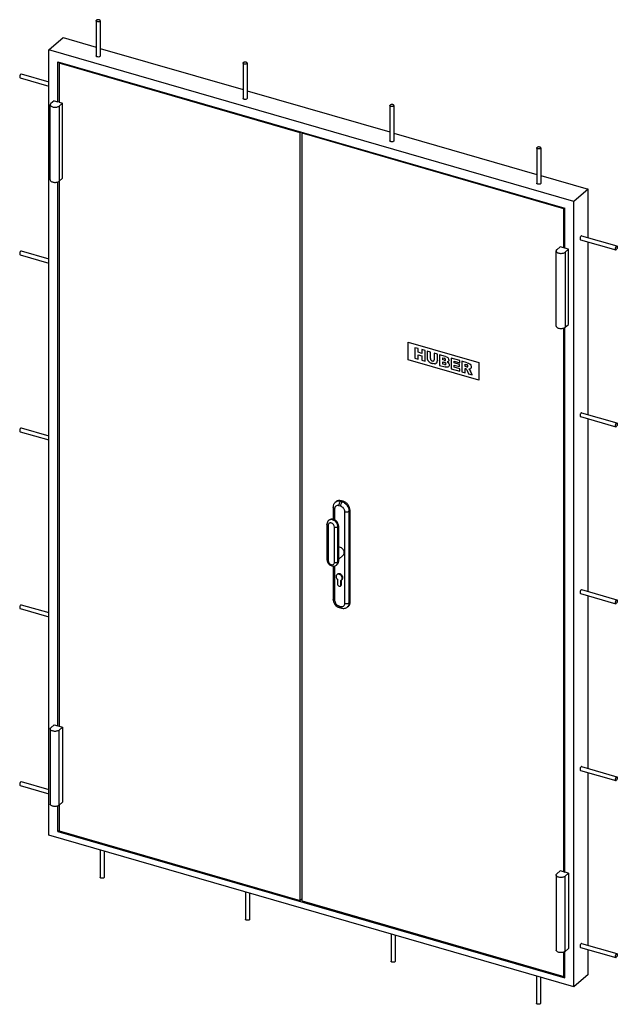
# Model space of a CAD drawing. Header units: millimetres. Extents: x 0 to 8400, y 0 to 5940.
# Tile 4 of 6: x 6398 to 6986, y 1484 to 2451. Entities that reach past the tile are written whole.
import ezdxf

# ---------------------------------------------------------------- set-up
doc = ezdxf.new("R2010")
doc.units = ezdxf.units.MM
doc.header["$LTSCALE"] = 462
doc.layers.get('0').update_dxf_attribs({"linetype": 'CONTINUOUS'})
doc.layers.add('005_AXIS', color=7, linetype='CONTINUOUS')
doc.layers.add('007_CURVES', color=7, linetype='CONTINUOUS')

msp = doc.modelspace()

# ---------------------------------------------------------------- linework, layer by layer
at = {"color": 7, "linetype": 'Continuous'}
for p, q in [((6427.135, 2421.132), (6441.135, 2433.256)), ((6441.135, 2433.256), (6473.705, 2423.854)), ((6427.135, 1649.676), (6427.135, 2421.132)), ((6943.287, 2272.132), (6427.135, 2421.132)), ((6477.705, 2422.7), (6618.042, 2382.188)), ((6436.142, 2409.525), (6934.28, 2265.725)), ((6437.181, 2408.186), (6438.081, 2408.965)), ((6674.299, 2339.736), (6437.181, 2408.186)), ((6622.042, 2381.033), (6762.38, 2340.521)), ((6675.199, 2340.515), (6674.299, 2339.736)), ((6674.299, 1585.601), (6674.299, 2339.736)), ((6676.931, 2340.015), (6676.031, 2339.236)), ((6676.031, 1585.101), (6676.031, 2339.236)), ((6933.241, 2264.986), (6676.031, 2339.236)), ((6766.38, 2339.366), (6906.717, 2298.854)), ((6910.717, 2297.7), (6957.287, 2284.256)), ((6957.287, 2284.256), (6943.287, 2272.132)), ((6957.287, 2236.686), (6957.287, 2284.256)), ((6933.241, 2264.986), (6934.141, 2265.765)), ((6943.287, 1500.676), (6943.287, 2272.132)), ((6957.287, 2062.875), (6957.287, 2232.522)), ((6957.287, 1889.063), (6957.287, 2058.711)), ((6706.499, 1971.756), (6706.499, 1960.07)), ((6700.504, 1955.185), (6700.504, 1920.544)), ((6702.494, 1959.167), (6702.094, 1958.82)), ((6711.832, 1953.531), (6711.832, 1918.89)), ((6710.35, 1915.454), (6709.95, 1915.108)), ((6706.499, 1914.014), (6706.499, 1881.689)), ((6957.287, 1715.252), (6957.287, 1884.9)), ((6712.968, 1873.258), (6714.7, 1872.758)), ((6957.287, 1541.441), (6957.287, 1711.089)), ((6436.142, 1653.312), (6437.181, 1654.212)), ((6943.287, 1500.676), (6427.135, 1649.676)), ((6436.142, 1653.312), (6934.28, 1509.512)), ((6437.181, 1654.051), (6674.299, 1585.601)), ((6676.031, 1587.101), (6674.299, 1585.601)), ((6676.031, 1585.101), (6933.241, 1510.851)), ((6957.287, 1512.801), (6957.287, 1537.277)), ((6933.241, 1510.851), (6934.28, 1511.751)), ((6957.287, 1512.801), (6943.287, 1500.676))]:
    msp.add_line(p, q, dxfattribs=at)
at = {"color": 9, "linetype": 'Continuous'}
for p, q in [((6714.656, 1978.177), (6713.856, 1977.484)), ((6715.588, 1976.984), (6713.856, 1977.484)), ((6716.388, 1977.677), (6715.588, 1976.984)), ((6708.099, 1970.37), (6708.099, 1959.472)), ((6713.988, 1972.827), (6712.256, 1973.327)), ((6718.145, 1877.404), (6718.145, 1967.47)), ((6723.316, 1968.749), (6722.516, 1968.056)), ((6722.516, 1877.989), (6722.516, 1968.056)), ((6701.704, 1954.145), (6701.704, 1919.504)), ((6707.94, 1917.704), (6707.94, 1952.345)), ((6711.618, 1953.131), (6711.218, 1952.785)), ((6711.218, 1918.144), (6711.218, 1952.785)), ((6711.618, 1918.49), (6711.618, 1953.131)), ((6711.618, 1918.49), (6711.218, 1918.144)), ((6708.099, 1914.149), (6708.099, 1880.304)), ((6723.316, 1878.682), (6722.516, 1877.989)), ((6712.256, 1874.947), (6713.988, 1874.447))]:
    msp.add_line(p, q, dxfattribs=at)
for centre, radius, start, end in [((6704.318, 1956.251), 3.398, 122.007579, 130.875075), ((6704.704, 1956.614), 3.376, 128.57895, 130.893163), ((6707.725, 1917.676), 3.398, 310.911675, 319.765375), ((6711.432, 1918.89), 0.4, 357.2061, 359.99991), ((6713.135, 1873.835), 0.6, 251.649619, 253.897909)]:
    msp.add_arc(centre, radius, start, end, dxfattribs=at)
at = {"color": 7, "linetype": 'Continuous'}
for points, knots in [([(6708.619, 1976.604), (6707.941, 1976.017), (6706.84, 1974.495), (6706.499, 1972.665), (6706.499, 1971.756)], [0, 0, 0, 0, 0.4966214, 1, 1, 1, 1]), ([(6702.094, 1958.82), (6701.586, 1958.38), (6700.76, 1957.239), (6700.504, 1955.866), (6700.504, 1955.185)], [0, 0, 0, 0, 0.4966215, 1, 1, 1, 1]), ([(6711.832, 1953.531), (6711.832, 1954.644), (6711.124, 1956.924), (6709.086, 1959.034), (6707.026, 1960.011), (6705.397, 1960.283), (6703.807, 1960.035), (6702.883, 1959.503), (6702.494, 1959.167)], [0, 0, 0, 0, 0.252457, 0.5141765, 0.6418701, 0.764645, 0.8833543, 1, 1, 1, 1]), ([(6700.504, 1920.544), (6700.504, 1919.432), (6701.032, 1917.719), (6702.425, 1915.925), (6703.774, 1914.844), (6705.324, 1914.148), (6706.978, 1913.912), (6708.599, 1914.202), (6709.547, 1914.759), (6709.95, 1915.108)], [0, 0, 0, 0, 0.2505182, 0.380175, 0.5091762, 0.6355303, 0.758771, 0.8798413, 1, 1, 1, 1]), ([(6710.35, 1915.454), (6710.826, 1915.867), (6711.6, 1916.948), (6711.832, 1918.243), (6711.832, 1918.89)], [0, 0, 0, 0, 0.4932464, 1, 1, 1, 1]), ([(6706.499, 1881.689), (6706.499, 1879.839), (6707.924, 1876.087), (6711.173, 1873.776), (6712.968, 1873.258)], [0, 0, 0, 0, 0.4975602, 1, 1, 1, 1]), ([(6714.7, 1872.758), (6715.742, 1872.457), (6717.97, 1872.284), (6720.022, 1873.247), (6720.825, 1873.942)], [0, 0, 0, 0, 0.5051513, 1, 1, 1, 1])]:
    msp.add_open_spline(points, degree=3, knots=knots, dxfattribs=at)
at = {"color": 9, "linetype": 'Continuous'}
for points, knots in [([(6712.256, 1973.327), (6711.744, 1973.475), (6710.706, 1973.596), (6709.248, 1973.074), (6708.282, 1971.885), (6708.099, 1970.881), (6708.099, 1970.37)], [0, 0, 0, 0, 0.2668564, 0.5078608, 0.7439564, 1, 1, 1, 1]), ([(6713.856, 1977.484), (6712.932, 1977.751), (6711.468, 1977.893), (6709.692, 1977.363), (6708.943, 1976.885), (6708.619, 1976.604)], [0, 0, 0, 0, 0.5240914, 0.7659654, 1, 1, 1, 1]), ([(6712.256, 1973.327), (6712.256, 1974.131), (6712.519, 1975.333), (6713.173, 1976.7), (6713.614, 1977.274), (6713.856, 1977.484)], [0, 0, 0, 0, 0.5306383, 0.7884399, 1, 1, 1, 1]), ([(6713.988, 1972.827), (6713.988, 1973.631), (6714.251, 1974.833), (6714.905, 1976.2), (6715.346, 1976.774), (6715.588, 1976.984)], [0, 0, 0, 0, 0.5306383, 0.7884399, 1, 1, 1, 1]), ([(6722.516, 1968.056), (6722.516, 1970.005), (6721.259, 1973.02), (6718.378, 1975.778), (6716.533, 1976.712), (6715.588, 1976.984)], [0, 0, 0, 0, 0.4910805, 0.7523078, 1, 1, 1, 1]), ([(6708.099, 1970.37), (6707.872, 1970.436), (6707.457, 1970.589), (6706.938, 1970.912), (6706.589, 1971.301), (6706.499, 1971.613), (6706.499, 1971.756)], [0, 0, 0, 0, 0.3160272, 0.5862563, 0.8093517, 1, 1, 1, 1]), ([(6718.145, 1967.47), (6718.145, 1968.64), (6717.177, 1971.001), (6715.139, 1972.495), (6713.988, 1972.827)], [0, 0, 0, 0, 0.4940867, 1, 1, 1, 1]), ([(6718.145, 1967.47), (6718.924, 1967.245), (6720.164, 1967.181), (6721.64, 1967.519), (6722.277, 1967.849), (6722.516, 1968.056)], [0, 0, 0, 0, 0.5366607, 0.7910129, 1, 1, 1, 1]), ([(6701.704, 1954.145), (6701.534, 1954.195), (6701.223, 1954.31), (6700.834, 1954.552), (6700.572, 1954.843), (6700.504, 1955.078), (6700.504, 1955.185)], [0, 0, 0, 0, 0.3160272, 0.5862564, 0.8093516, 1, 1, 1, 1]), ([(6707.94, 1952.345), (6707.94, 1953.223), (6707.374, 1954.579), (6706.076, 1955.821), (6704.887, 1956.423), (6703.661, 1956.564), (6702.566, 1956.173), (6701.842, 1955.281), (6701.704, 1954.528), (6701.704, 1954.145)], [0, 0, 0, 0, 0.267233, 0.409386, 0.5441735, 0.6658137, 0.7756699, 0.8832885, 1, 1, 1, 1]), ([(6711.218, 1952.785), (6711.218, 1953.85), (6710.546, 1956.06), (6708.666, 1958.187), (6706.736, 1959.298), (6705.232, 1959.721), (6703.774, 1959.701), (6702.892, 1959.367), (6702.517, 1959.132)], [0, 0, 0, 0, 0.254072, 0.5259411, 0.6576725, 0.7808922, 0.8943377, 1, 1, 1, 1]), ([(6702.599, 1959.254), (6702.953, 1959.537), (6703.815, 1959.972), (6705.3, 1960.108), (6706.862, 1959.759), (6708.894, 1958.692), (6710.895, 1956.529), (6711.618, 1954.237), (6711.618, 1953.131)], [0, 0, 0, 0, 0.1050077, 0.2169952, 0.3390307, 0.4704126, 0.7437963, 1, 1, 1, 1]), ([(6707.94, 1952.345), (6708.524, 1952.177), (6709.454, 1952.128), (6710.561, 1952.382), (6711.039, 1952.63), (6711.218, 1952.785)], [0, 0, 0, 0, 0.5366607, 0.7910129, 1, 1, 1, 1]), ([(6711.832, 1953.531), (6711.832, 1953.496), (6711.812, 1953.341), (6711.708, 1953.209), (6711.618, 1953.131)], [0, 0, 0, 0, 0.2276692, 1, 1, 1, 1]), ([(6701.704, 1919.504), (6701.534, 1919.554), (6701.223, 1919.669), (6700.834, 1919.911), (6700.572, 1920.202), (6700.504, 1920.437), (6700.504, 1920.544)], [0, 0, 0, 0, 0.3160272, 0.5862564, 0.8093516, 1, 1, 1, 1]), ([(6701.704, 1919.504), (6701.704, 1918.627), (6702.269, 1917.271), (6703.568, 1916.029), (6704.757, 1915.427), (6705.983, 1915.286), (6707.078, 1915.677), (6707.802, 1916.569), (6707.94, 1917.321), (6707.94, 1917.704)], [0, 0, 0, 0, 0.267233, 0.409386, 0.5441735, 0.6658137, 0.7756699, 0.8832885, 1, 1, 1, 1]), ([(6707.94, 1917.704), (6708.524, 1917.536), (6709.454, 1917.487), (6710.561, 1917.741), (6711.039, 1917.989), (6711.218, 1918.144)], [0, 0, 0, 0, 0.5366607, 0.7910129, 1, 1, 1, 1]), ([(6710.318, 1915.481), (6710.614, 1915.831), (6711.083, 1916.69), (6711.218, 1917.65), (6711.218, 1918.144)], [0, 0, 0, 0, 0.481425, 1, 1, 1, 1]), ([(6711.618, 1918.49), (6711.618, 1917.906), (6711.429, 1916.766), (6710.757, 1915.807), (6710.35, 1915.454)], [0, 0, 0, 0, 0.5200009, 1, 1, 1, 1]), ([(6711.832, 1918.87), (6711.83, 1918.837), (6711.804, 1918.69), (6711.704, 1918.565), (6711.618, 1918.49)], [0, 0, 0, 0, 0.2272895, 1, 1, 1, 1]), ([(6708.099, 1880.304), (6707.872, 1880.369), (6707.457, 1880.523), (6706.938, 1880.845), (6706.589, 1881.235), (6706.499, 1881.547), (6706.499, 1881.689)], [0, 0, 0, 0, 0.3160272, 0.5862563, 0.8093517, 1, 1, 1, 1]), ([(6708.099, 1880.304), (6708.099, 1879.134), (6709.066, 1876.774), (6711.105, 1875.279), (6712.256, 1874.947)], [0, 0, 0, 0, 0.4940867, 1, 1, 1, 1]), ([(6713.988, 1874.447), (6714.499, 1874.299), (6715.538, 1874.179), (6716.996, 1874.7), (6717.962, 1875.889), (6718.145, 1876.893), (6718.145, 1877.404)], [0, 0, 0, 0, 0.2668564, 0.5078608, 0.7439564, 1, 1, 1, 1]), ([(6718.145, 1877.404), (6718.924, 1877.179), (6720.164, 1877.114), (6721.64, 1877.452), (6722.277, 1877.783), (6722.516, 1877.989)], [0, 0, 0, 0, 0.5366607, 0.7910129, 1, 1, 1, 1]), ([(6720.825, 1873.942), (6721.368, 1874.412), (6722.263, 1875.69), (6722.516, 1877.211), (6722.516, 1877.989)], [0, 0, 0, 0, 0.4799991, 1, 1, 1, 1]), ([(6712.256, 1874.947), (6712.256, 1874.739), (6712.283, 1874.353), (6712.423, 1873.745), (6712.708, 1873.344), (6712.946, 1873.265)], [0, 0, 0, 0, 0.328719, 0.604707, 1, 1, 1, 1]), ([(6713.988, 1874.447), (6713.988, 1874.235), (6714.016, 1873.639), (6714.301, 1872.873), (6714.7, 1872.758)], [0, 0, 0, 0, 0.3369832, 1, 1, 1, 1])]:
    msp.add_open_spline(points, degree=3, knots=knots, dxfattribs=at)
at = {"layer": '005_AXIS', "color": 7, "linetype": 'Continuous'}
for p, q in [((6473.705, 2449.835), (6473.705, 2415.194)), ((6477.705, 2449.835), (6477.705, 2415.194)), ((6436.142, 2370.208), (6436.142, 2409.525)), ((6437.181, 2408.186), (6437.181, 2369.908)), ((6618.042, 2408.168), (6618.042, 2373.527)), ((6622.042, 2408.168), (6622.042, 2373.527)), ((6398.94, 2393.703), (6427.135, 2385.564)), ((6400.049, 2397.546), (6427.135, 2389.727)), ((6432.418, 2371.283), (6429.118, 2368.425)), ((6432.418, 2371.283), (6436.142, 2370.208)), ((6437.181, 2369.908), (6436.142, 2370.208)), ((6428.475, 2293.439), (6428.475, 2367.225)), ((6437.181, 2369.908), (6440.732, 2368.883)), ((6437.432, 2366.025), (6440.732, 2368.883)), ((6440.732, 2295.097), (6440.732, 2368.883)), ((6762.38, 2366.502), (6762.38, 2331.861)), ((6766.38, 2366.502), (6766.38, 2331.861)), ((6906.717, 2324.835), (6906.717, 2290.194)), ((6910.717, 2324.835), (6910.717, 2290.194)), ((6437.432, 2292.239), (6440.732, 2295.097)), ((6436.142, 1757.062), (6436.142, 2291.515)), ((6437.181, 2292.046), (6437.181, 1756.762)), ((6933.241, 2226.708), (6933.241, 2264.986)), ((6934.28, 2226.408), (6934.28, 2265.725)), ((6949.732, 2234.703), (6984.373, 2224.703)), ((6950.841, 2238.546), (6985.482, 2228.546)), ((6929.69, 2227.733), (6926.39, 2224.875)), ((6933.241, 2226.708), (6929.69, 2227.733)), ((6934.28, 2226.408), (6933.241, 2226.708)), ((6938.004, 2225.333), (6934.28, 2226.408)), ((6934.704, 2222.475), (6938.004, 2225.333)), ((6938.004, 2151.547), (6938.004, 2225.333)), ((6398.94, 2219.892), (6427.135, 2211.753)), ((6400.049, 2223.735), (6427.135, 2215.916)), ((6925.747, 2149.889), (6925.747, 2223.675)), ((6933.241, 1613.562), (6933.241, 2147.903)), ((6934.28, 1613.262), (6934.28, 2148.382)), ((6934.704, 2148.689), (6938.004, 2151.547)), ((6949.732, 2060.892), (6984.373, 2050.892)), ((6950.841, 2064.735), (6985.482, 2054.735)), ((6398.94, 2046.081), (6427.135, 2037.941)), ((6400.049, 2049.924), (6427.135, 2042.105)), ((6709.419, 1977.296), (6708.619, 1976.604)), ((6716.388, 1977.677), (6714.656, 1978.177)), ((6723.316, 1878.682), (6723.316, 1968.749)), ((6716.395, 1924.611), (6711.832, 1920.659)), ((6710.87, 1906.049), (6710.27, 1905.53)), ((6710.755, 1901.041), (6710.755, 1896.511)), ((6714.289, 1895.491), (6714.289, 1900.021)), ((6715.374, 1900.849), (6714.774, 1900.329)), ((6714.889, 1896.011), (6714.889, 1900.428)), ((6714.457, 1894.979), (6713.857, 1894.459)), ((6949.732, 1887.081), (6984.373, 1877.081)), ((6950.841, 1890.924), (6985.482, 1880.924)), ((6398.94, 1872.269), (6427.135, 1864.13)), ((6400.049, 1876.113), (6427.135, 1868.293)), ((6721.625, 1874.635), (6720.825, 1873.942)), ((6428.475, 1754.079), (6428.475, 1680.293)), ((6429.118, 1755.279), (6432.418, 1758.137)), ((6432.418, 1758.137), (6436.142, 1757.062)), ((6436.142, 1757.062), (6437.181, 1756.762)), ((6437.181, 1756.762), (6440.732, 1755.737)), ((6440.732, 1755.737), (6437.432, 1752.879)), ((6440.732, 1755.737), (6440.732, 1681.951)), ((6949.732, 1713.269), (6984.373, 1703.269)), ((6950.841, 1717.113), (6985.482, 1707.113)), ((6398.94, 1698.458), (6427.135, 1690.319)), ((6400.049, 1702.301), (6427.135, 1694.482)), ((6436.142, 1653.312), (6436.142, 1678.369)), ((6437.181, 1678.9), (6437.181, 1654.051)), ((6440.732, 1681.951), (6437.432, 1679.093)), ((6477.583, 1635.113), (6477.583, 1608.324)), ((6481.583, 1633.959), (6481.583, 1608.324)), ((6925.747, 1610.529), (6925.747, 1536.743)), ((6926.39, 1611.729), (6929.69, 1614.587)), ((6933.241, 1613.562), (6929.69, 1614.587)), ((6933.241, 1613.562), (6934.28, 1613.262)), ((6938.004, 1612.187), (6934.28, 1613.262)), ((6938.004, 1612.187), (6934.704, 1609.329)), ((6938.004, 1612.187), (6938.004, 1538.401)), ((6620.535, 1593.847), (6620.535, 1567.058)), ((6624.535, 1592.692), (6624.535, 1567.058)), ((6763.487, 1552.58), (6763.487, 1525.791)), ((6767.487, 1551.425), (6767.487, 1525.791)), ((6938.004, 1538.401), (6934.704, 1535.543)), ((6949.732, 1539.458), (6984.373, 1529.458)), ((6950.841, 1543.301), (6985.482, 1533.301)), ((6933.241, 1510.851), (6933.241, 1534.757)), ((6934.28, 1509.512), (6934.28, 1535.236)), ((6906.439, 1511.313), (6906.439, 1484.524)), ((6910.439, 1510.159), (6910.439, 1484.524))]:
    msp.add_line(p, q, dxfattribs=at)
at = {"layer": '005_AXIS', "color": 9, "linetype": 'Continuous'}
for p, q in [((6437.432, 2366.025), (6437.432, 2292.239)), ((6934.704, 2222.475), (6934.704, 2148.689)), ((6714.889, 1896.011), (6714.289, 1895.491)), ((6437.432, 1679.093), (6437.432, 1752.879)), ((6934.704, 1535.543), (6934.704, 1609.329))]:
    msp.add_line(p, q, dxfattribs=at)
at = {"layer": '005_AXIS', "color": 7, "linetype": 'Continuous'}
for points, knots in [([(6473.705, 2449.835), (6473.705, 2449.879), (6473.73, 2450.072), (6473.86, 2450.238), (6473.973, 2450.335)], [0, 0, 0, 0, 0.2276692, 1, 1, 1, 1]), ([(6477.437, 2449.335), (6477.171, 2449.105), (6476.397, 2448.834), (6475.407, 2448.806), (6474.614, 2448.976), (6474.137, 2449.188), (6473.801, 2449.469), (6473.705, 2449.722), (6473.705, 2449.835)], [0, 0, 0, 0, 0.2494172, 0.5527473, 0.6965426, 0.8206283, 0.9200119, 1, 1, 1, 1]), ([(6477.705, 2449.835), (6477.705, 2449.948), (6477.608, 2450.201), (6477.272, 2450.482), (6476.795, 2450.694), (6476.002, 2450.864), (6475.012, 2450.836), (6474.239, 2450.565), (6473.973, 2450.335)], [0, 0, 0, 0, 0.0799881, 0.1793717, 0.3034574, 0.4472527, 0.7505828, 1, 1, 1, 1]), ([(6477.437, 2449.335), (6477.478, 2449.371), (6477.615, 2449.505), (6477.705, 2449.698), (6477.705, 2449.835)], [0, 0, 0, 0, 0.2857588, 1, 1, 1, 1]), ([(6477.437, 2414.694), (6477.171, 2414.464), (6476.397, 2414.193), (6475.407, 2414.165), (6474.614, 2414.335), (6474.137, 2414.547), (6473.801, 2414.828), (6473.705, 2415.081), (6473.705, 2415.194)], [0, 0, 0, 0, 0.2494174, 0.5527477, 0.696543, 0.8206285, 0.9200119, 1, 1, 1, 1]), ([(6477.705, 2415.194), (6477.705, 2415.15), (6477.679, 2414.957), (6477.549, 2414.792), (6477.437, 2414.694)], [0, 0, 0, 0, 0.2276691, 1, 1, 1, 1]), ([(6622.042, 2408.168), (6622.042, 2408.281), (6621.946, 2408.535), (6621.61, 2408.815), (6621.133, 2409.027), (6620.34, 2409.198), (6619.35, 2409.169), (6618.576, 2408.899), (6618.31, 2408.668)], [0, 0, 0, 0, 0.0799881, 0.1793717, 0.3034574, 0.4472527, 0.7505828, 1, 1, 1, 1]), ([(6618.042, 2408.168), (6618.042, 2408.212), (6618.068, 2408.406), (6618.198, 2408.571), (6618.31, 2408.668)], [0, 0, 0, 0, 0.2276692, 1, 1, 1, 1]), ([(6621.774, 2407.668), (6621.508, 2407.438), (6620.734, 2407.168), (6619.744, 2407.139), (6618.952, 2407.31), (6618.474, 2407.521), (6618.138, 2407.802), (6618.042, 2408.056), (6618.042, 2408.168)], [0, 0, 0, 0, 0.2494172, 0.5527473, 0.6965426, 0.8206283, 0.9200119, 1, 1, 1, 1]), ([(6621.774, 2407.668), (6621.816, 2407.704), (6621.952, 2407.838), (6622.042, 2408.031), (6622.042, 2408.168)], [0, 0, 0, 0, 0.2857588, 1, 1, 1, 1]), ([(6399.494, 2397.357), (6399.231, 2397.129), (6398.933, 2396.633), (6398.663, 2395.917), (6398.524, 2395.317), (6398.481, 2394.741), (6398.523, 2394.185), (6398.732, 2393.763), (6398.94, 2393.703)], [0, 0, 0, 0, 0.2591046, 0.4146971, 0.5713136, 0.7162559, 0.8388706, 1, 1, 1, 1]), ([(6399.494, 2397.357), (6399.54, 2397.397), (6399.696, 2397.517), (6399.916, 2397.585), (6400.049, 2397.546)], [0, 0, 0, 0, 0.3043178, 1, 1, 1, 1]), ([(6621.774, 2373.027), (6621.508, 2372.797), (6620.734, 2372.527), (6619.744, 2372.498), (6618.952, 2372.669), (6618.474, 2372.88), (6618.138, 2373.161), (6618.042, 2373.415), (6618.042, 2373.527)], [0, 0, 0, 0, 0.2494174, 0.5527477, 0.696543, 0.8206285, 0.9200119, 1, 1, 1, 1]), ([(6622.042, 2373.527), (6622.042, 2373.484), (6622.016, 2373.29), (6621.887, 2373.125), (6621.774, 2373.027)], [0, 0, 0, 0, 0.2276691, 1, 1, 1, 1]), ([(6429.118, 2368.425), (6428.929, 2368.261), (6428.61, 2367.907), (6428.475, 2367.439), (6428.475, 2367.225)], [0, 0, 0, 0, 0.5392114, 1, 1, 1, 1]), ([(6428.475, 2367.225), (6428.475, 2366.954), (6428.706, 2366.346), (6429.512, 2365.672), (6430.658, 2365.164), (6432.06, 2364.861), (6433.582, 2364.789), (6435.074, 2364.956), (6436.386, 2365.344), (6437.139, 2365.771), (6437.432, 2366.025)], [0, 0, 0, 0, 0.0797555, 0.1788501, 0.3025748, 0.4459518, 0.5989151, 0.7494347, 0.8859581, 1, 1, 1, 1]), ([(6762.38, 2366.502), (6762.38, 2366.546), (6762.405, 2366.739), (6762.535, 2366.904), (6762.648, 2367.002)], [0, 0, 0, 0, 0.2276692, 1, 1, 1, 1]), ([(6766.112, 2366.002), (6765.846, 2365.771), (6765.072, 2365.501), (6764.082, 2365.473), (6763.289, 2365.643), (6762.812, 2365.855), (6762.476, 2366.136), (6762.38, 2366.389), (6762.38, 2366.502)], [0, 0, 0, 0, 0.2494172, 0.5527473, 0.6965426, 0.8206283, 0.9200119, 1, 1, 1, 1]), ([(6766.38, 2366.502), (6766.38, 2366.615), (6766.284, 2366.868), (6765.948, 2367.149), (6765.47, 2367.361), (6764.677, 2367.531), (6763.687, 2367.502), (6762.914, 2367.232), (6762.648, 2367.002)], [0, 0, 0, 0, 0.0799881, 0.1793717, 0.3034574, 0.4472527, 0.7505828, 1, 1, 1, 1]), ([(6766.112, 2366.002), (6766.153, 2366.038), (6766.29, 2366.172), (6766.38, 2366.364), (6766.38, 2366.502)], [0, 0, 0, 0, 0.2857588, 1, 1, 1, 1]), ([(6766.112, 2331.361), (6765.846, 2331.13), (6765.072, 2330.86), (6764.082, 2330.832), (6763.289, 2331.002), (6762.812, 2331.214), (6762.476, 2331.495), (6762.38, 2331.748), (6762.38, 2331.861)], [0, 0, 0, 0, 0.2494174, 0.5527477, 0.696543, 0.8206285, 0.9200119, 1, 1, 1, 1]), ([(6766.38, 2331.861), (6766.38, 2331.817), (6766.354, 2331.623), (6766.224, 2331.458), (6766.112, 2331.361)], [0, 0, 0, 0, 0.2276691, 1, 1, 1, 1]), ([(6906.717, 2324.835), (6906.717, 2324.879), (6906.743, 2325.072), (6906.873, 2325.238), (6906.985, 2325.335)], [0, 0, 0, 0, 0.2276692, 1, 1, 1, 1]), ([(6910.449, 2324.335), (6910.183, 2324.105), (6909.41, 2323.834), (6908.42, 2323.806), (6907.627, 2323.976), (6907.149, 2324.188), (6906.813, 2324.469), (6906.717, 2324.722), (6906.717, 2324.835)], [0, 0, 0, 0, 0.2494172, 0.5527473, 0.6965426, 0.8206283, 0.9200119, 1, 1, 1, 1]), ([(6910.717, 2324.835), (6910.717, 2324.948), (6910.621, 2325.201), (6910.285, 2325.482), (6909.808, 2325.694), (6909.015, 2325.864), (6908.025, 2325.836), (6907.251, 2325.565), (6906.985, 2325.335)], [0, 0, 0, 0, 0.0799881, 0.1793717, 0.3034574, 0.4472527, 0.7505828, 1, 1, 1, 1]), ([(6910.449, 2324.335), (6910.491, 2324.371), (6910.627, 2324.505), (6910.717, 2324.698), (6910.717, 2324.835)], [0, 0, 0, 0, 0.2857588, 1, 1, 1, 1]), ([(6428.475, 2293.439), (6428.475, 2293.169), (6428.706, 2292.561), (6429.512, 2291.887), (6430.658, 2291.378), (6432.06, 2291.075), (6433.582, 2291.003), (6435.074, 2291.171), (6436.386, 2291.558), (6437.139, 2291.986), (6437.432, 2292.239)], [0, 0, 0, 0, 0.0797555, 0.1788501, 0.3025748, 0.4459518, 0.5989151, 0.7494347, 0.8859581, 1, 1, 1, 1]), ([(6910.449, 2289.694), (6910.183, 2289.464), (6909.41, 2289.193), (6908.42, 2289.165), (6907.627, 2289.335), (6907.149, 2289.547), (6906.813, 2289.828), (6906.717, 2290.081), (6906.717, 2290.194)], [0, 0, 0, 0, 0.2494174, 0.5527477, 0.696543, 0.8206285, 0.9200119, 1, 1, 1, 1]), ([(6910.717, 2290.194), (6910.717, 2290.15), (6910.692, 2289.957), (6910.562, 2289.792), (6910.449, 2289.694)], [0, 0, 0, 0, 0.2276691, 1, 1, 1, 1]), ([(6950.287, 2238.357), (6950.023, 2238.129), (6949.725, 2237.633), (6949.455, 2236.917), (6949.317, 2236.317), (6949.274, 2235.741), (6949.315, 2235.185), (6949.524, 2234.763), (6949.732, 2234.703)], [0, 0, 0, 0, 0.2591046, 0.4146971, 0.5713136, 0.7162559, 0.8388706, 1, 1, 1, 1]), ([(6950.841, 2238.546), (6950.8, 2238.558), (6950.596, 2238.579), (6950.406, 2238.46), (6950.287, 2238.357)], [0, 0, 0, 0, 0.2138307, 1, 1, 1, 1]), ([(6984.928, 2228.357), (6984.664, 2228.129), (6984.366, 2227.633), (6984.096, 2226.917), (6983.958, 2226.317), (6983.915, 2225.741), (6983.956, 2225.185), (6984.165, 2224.763), (6984.373, 2224.703)], [0, 0, 0, 0, 0.2591043, 0.4146967, 0.5713131, 0.7162554, 0.8388702, 1, 1, 1, 1]), ([(6984.928, 2228.357), (6984.973, 2228.397), (6985.129, 2228.517), (6985.349, 2228.585), (6985.482, 2228.546)], [0, 0, 0, 0, 0.3043182, 1, 1, 1, 1]), ([(6985.482, 2228.546), (6985.69, 2228.486), (6985.899, 2228.065), (6985.941, 2227.509), (6985.897, 2226.933), (6985.759, 2226.333), (6985.489, 2225.617), (6985.191, 2225.121), (6984.928, 2224.893)], [0, 0, 0, 0, 0.1611298, 0.2837446, 0.4286869, 0.5853033, 0.7408957, 1, 1, 1, 1]), ([(6399.494, 2223.546), (6399.231, 2223.318), (6398.933, 2222.821), (6398.663, 2222.105), (6398.524, 2221.506), (6398.481, 2220.93), (6398.523, 2220.374), (6398.732, 2219.952), (6398.94, 2219.892)], [0, 0, 0, 0, 0.2591046, 0.4146971, 0.5713136, 0.7162559, 0.8388706, 1, 1, 1, 1]), ([(6399.494, 2223.546), (6399.54, 2223.585), (6399.696, 2223.706), (6399.916, 2223.774), (6400.049, 2223.735)], [0, 0, 0, 0, 0.3043178, 1, 1, 1, 1]), ([(6926.39, 2224.875), (6926.201, 2224.711), (6925.882, 2224.357), (6925.747, 2223.889), (6925.747, 2223.675)], [0, 0, 0, 0, 0.5392114, 1, 1, 1, 1]), ([(6925.747, 2223.675), (6925.747, 2223.404), (6925.978, 2222.796), (6926.784, 2222.122), (6927.93, 2221.614), (6929.332, 2221.311), (6930.854, 2221.239), (6932.346, 2221.406), (6933.658, 2221.794), (6934.411, 2222.221), (6934.704, 2222.475)], [0, 0, 0, 0, 0.0797555, 0.1788501, 0.3025748, 0.4459518, 0.5989151, 0.7494347, 0.8859581, 1, 1, 1, 1]), ([(6984.373, 2224.703), (6984.414, 2224.691), (6984.618, 2224.67), (6984.808, 2224.79), (6984.928, 2224.893)], [0, 0, 0, 0, 0.2138307, 1, 1, 1, 1]), ([(6925.747, 2149.889), (6925.747, 2149.619), (6925.978, 2149.011), (6926.784, 2148.337), (6927.93, 2147.828), (6929.332, 2147.525), (6930.854, 2147.453), (6932.346, 2147.621), (6933.658, 2148.008), (6934.411, 2148.436), (6934.704, 2148.689)], [0, 0, 0, 0, 0.0797555, 0.1788501, 0.3025748, 0.4459518, 0.5989151, 0.7494347, 0.8859581, 1, 1, 1, 1]), ([(6950.287, 2064.546), (6950.023, 2064.318), (6949.725, 2063.821), (6949.455, 2063.105), (6949.317, 2062.506), (6949.274, 2061.93), (6949.315, 2061.374), (6949.524, 2060.952), (6949.732, 2060.892)], [0, 0, 0, 0, 0.2591049, 0.4146976, 0.5713142, 0.7162565, 0.8388711, 1, 1, 1, 1]), ([(6950.841, 2064.735), (6950.8, 2064.747), (6950.596, 2064.768), (6950.406, 2064.649), (6950.287, 2064.546)], [0, 0, 0, 0, 0.2138306, 1, 1, 1, 1]), ([(6984.928, 2054.546), (6984.664, 2054.318), (6984.366, 2053.821), (6984.096, 2053.105), (6983.958, 2052.506), (6983.915, 2051.93), (6983.956, 2051.374), (6984.165, 2050.952), (6984.373, 2050.892)], [0, 0, 0, 0, 0.2591046, 0.4146971, 0.5713136, 0.7162559, 0.8388706, 1, 1, 1, 1]), ([(6984.373, 2050.892), (6984.414, 2050.88), (6984.618, 2050.859), (6984.808, 2050.978), (6984.928, 2051.082)], [0, 0, 0, 0, 0.2138307, 1, 1, 1, 1]), ([(6984.928, 2054.546), (6984.973, 2054.585), (6985.129, 2054.706), (6985.349, 2054.774), (6985.482, 2054.735)], [0, 0, 0, 0, 0.3043178, 1, 1, 1, 1]), ([(6985.482, 2054.735), (6985.69, 2054.675), (6985.899, 2054.253), (6985.941, 2053.697), (6985.897, 2053.121), (6985.759, 2052.522), (6985.489, 2051.806), (6985.191, 2051.309), (6984.928, 2051.082)], [0, 0, 0, 0, 0.1611294, 0.2837441, 0.4286864, 0.5853029, 0.7408954, 1, 1, 1, 1]), ([(6399.494, 2049.734), (6399.231, 2049.507), (6398.933, 2049.01), (6398.663, 2048.294), (6398.524, 2047.694), (6398.481, 2047.118), (6398.523, 2046.562), (6398.732, 2046.141), (6398.94, 2046.081)], [0, 0, 0, 0, 0.2591046, 0.4146971, 0.5713136, 0.7162559, 0.8388706, 1, 1, 1, 1]), ([(6399.494, 2049.734), (6399.54, 2049.774), (6399.696, 2049.895), (6399.916, 2049.962), (6400.049, 2049.924)], [0, 0, 0, 0, 0.3043178, 1, 1, 1, 1]), ([(6714.656, 1978.177), (6713.732, 1978.444), (6712.268, 1978.586), (6710.492, 1978.056), (6709.743, 1977.578), (6709.419, 1977.296)], [0, 0, 0, 0, 0.5240914, 0.7659654, 1, 1, 1, 1]), ([(6723.316, 1968.749), (6723.316, 1970.698), (6722.059, 1973.713), (6719.178, 1976.471), (6717.333, 1977.404), (6716.388, 1977.677)], [0, 0, 0, 0, 0.4910805, 0.7523078, 1, 1, 1, 1]), ([(6717.452, 1927.14), (6717.452, 1927.854), (6717.18, 1928.958), (6716.452, 1930.258), (6715.478, 1931.447), (6713.971, 1932.551), (6712.516, 1932.912), (6711.832, 1932.896)], [0, 0, 0, 0, 0.2437388, 0.3746383, 0.5076091, 0.7662511, 1, 1, 1, 1]), ([(6716.395, 1924.611), (6716.735, 1924.905), (6717.294, 1925.704), (6717.452, 1926.654), (6717.452, 1927.14)], [0, 0, 0, 0, 0.4799991, 1, 1, 1, 1]), ([(6714.774, 1900.329), (6715.031, 1900.552), (6715.445, 1901.179), (6715.563, 1902.335), (6715.235, 1903.548), (6714.521, 1904.66), (6713.522, 1905.526), (6712.369, 1906.024), (6711.207, 1906.073), (6710.527, 1905.753), (6710.27, 1905.53)], [0, 0, 0, 0, 0.1081645, 0.2268706, 0.3590572, 0.4999999, 0.6409427, 0.7731293, 0.8918354, 1, 1, 1, 1]), ([(6715.374, 1900.849), (6715.631, 1901.071), (6716.045, 1901.698), (6716.163, 1902.855), (6715.835, 1904.067), (6715.121, 1905.18), (6714.122, 1906.046), (6712.969, 1906.544), (6711.807, 1906.592), (6711.127, 1906.272), (6710.87, 1906.049)], [0, 0, 0, 0, 0.1081645, 0.2268705, 0.359057, 0.4999997, 0.6409425, 0.7731292, 0.8918354, 1, 1, 1, 1]), ([(6710.27, 1905.53), (6709.999, 1905.295), (6709.571, 1904.625), (6709.487, 1903.395), (6709.888, 1902.128), (6710.428, 1901.376), (6710.755, 1901.041)], [0, 0, 0, 0, 0.2152025, 0.453071, 0.7186276, 1, 1, 1, 1]), ([(6710.755, 1896.511), (6710.755, 1896.13), (6711.009, 1895.34), (6711.82, 1894.472), (6712.749, 1894.112), (6713.45, 1894.197), (6713.74, 1894.357), (6713.857, 1894.459)], [0, 0, 0, 0, 0.2575397, 0.5320517, 0.7831117, 0.8948746, 1, 1, 1, 1]), ([(6713.857, 1894.459), (6713.996, 1894.579), (6714.224, 1894.905), (6714.289, 1895.293), (6714.289, 1895.491)], [0, 0, 0, 0, 0.4799991, 1, 1, 1, 1]), ([(6714.457, 1894.979), (6714.596, 1895.099), (6714.824, 1895.424), (6714.889, 1895.812), (6714.889, 1896.011)], [0, 0, 0, 0, 0.4799991, 1, 1, 1, 1]), ([(6950.287, 1890.734), (6950.023, 1890.507), (6949.725, 1890.01), (6949.455, 1889.294), (6949.317, 1888.694), (6949.274, 1888.118), (6949.315, 1887.562), (6949.524, 1887.141), (6949.732, 1887.081)], [0, 0, 0, 0, 0.2591049, 0.4146976, 0.5713142, 0.7162565, 0.8388711, 1, 1, 1, 1]), ([(6950.841, 1890.924), (6950.8, 1890.936), (6950.596, 1890.957), (6950.406, 1890.838), (6950.287, 1890.734)], [0, 0, 0, 0, 0.2138306, 1, 1, 1, 1]), ([(6721.625, 1874.635), (6722.168, 1875.105), (6723.063, 1876.383), (6723.316, 1877.904), (6723.316, 1878.682)], [0, 0, 0, 0, 0.4799991, 1, 1, 1, 1]), ([(6984.928, 1880.734), (6984.664, 1880.507), (6984.366, 1880.01), (6984.096, 1879.294), (6983.958, 1878.694), (6983.915, 1878.118), (6983.956, 1877.562), (6984.165, 1877.141), (6984.373, 1877.081)], [0, 0, 0, 0, 0.2591046, 0.4146971, 0.5713136, 0.7162559, 0.8388706, 1, 1, 1, 1]), ([(6984.373, 1877.081), (6984.414, 1877.069), (6984.618, 1877.048), (6984.808, 1877.167), (6984.928, 1877.27)], [0, 0, 0, 0, 0.2138307, 1, 1, 1, 1]), ([(6984.928, 1880.734), (6984.973, 1880.774), (6985.129, 1880.895), (6985.349, 1880.962), (6985.482, 1880.924)], [0, 0, 0, 0, 0.3043178, 1, 1, 1, 1]), ([(6985.482, 1880.924), (6985.69, 1880.864), (6985.899, 1880.442), (6985.941, 1879.886), (6985.897, 1879.31), (6985.759, 1878.711), (6985.489, 1877.994), (6985.191, 1877.498), (6984.928, 1877.27)], [0, 0, 0, 0, 0.1611294, 0.2837441, 0.4286864, 0.5853029, 0.7408954, 1, 1, 1, 1]), ([(6399.494, 1875.923), (6399.231, 1875.695), (6398.933, 1875.199), (6398.663, 1874.483), (6398.524, 1873.883), (6398.481, 1873.307), (6398.523, 1872.751), (6398.732, 1872.329), (6398.94, 1872.269)], [0, 0, 0, 0, 0.2591046, 0.4146971, 0.5713136, 0.7162559, 0.8388706, 1, 1, 1, 1]), ([(6399.494, 1875.923), (6399.54, 1875.963), (6399.696, 1876.083), (6399.916, 1876.151), (6400.049, 1876.113)], [0, 0, 0, 0, 0.3043178, 1, 1, 1, 1]), ([(6428.475, 1754.079), (6428.475, 1754.293), (6428.61, 1754.761), (6428.929, 1755.115), (6429.118, 1755.279)], [0, 0, 0, 0, 0.4607886, 1, 1, 1, 1]), ([(6437.432, 1752.879), (6437.139, 1752.625), (6436.386, 1752.198), (6435.074, 1751.81), (6433.582, 1751.643), (6432.06, 1751.715), (6430.658, 1752.018), (6429.512, 1752.526), (6428.706, 1753.2), (6428.475, 1753.808), (6428.475, 1754.079)], [0, 0, 0, 0, 0.1140419, 0.2505653, 0.4010849, 0.5540482, 0.6974252, 0.8211499, 0.9202445, 1, 1, 1, 1]), ([(6950.287, 1716.923), (6950.023, 1716.695), (6949.725, 1716.199), (6949.455, 1715.483), (6949.317, 1714.883), (6949.274, 1714.307), (6949.315, 1713.751), (6949.524, 1713.329), (6949.732, 1713.269)], [0, 0, 0, 0, 0.2591049, 0.4146976, 0.5713142, 0.7162565, 0.8388711, 1, 1, 1, 1]), ([(6950.841, 1717.113), (6950.8, 1717.124), (6950.596, 1717.145), (6950.406, 1717.026), (6950.287, 1716.923)], [0, 0, 0, 0, 0.2138306, 1, 1, 1, 1]), ([(6984.928, 1706.923), (6984.664, 1706.695), (6984.366, 1706.199), (6984.096, 1705.483), (6983.958, 1704.883), (6983.915, 1704.307), (6983.956, 1703.751), (6984.165, 1703.329), (6984.373, 1703.269)], [0, 0, 0, 0, 0.2591046, 0.4146971, 0.5713136, 0.7162559, 0.8388706, 1, 1, 1, 1]), ([(6984.373, 1703.269), (6984.414, 1703.258), (6984.618, 1703.237), (6984.808, 1703.356), (6984.928, 1703.459)], [0, 0, 0, 0, 0.2138307, 1, 1, 1, 1]), ([(6984.928, 1706.923), (6984.973, 1706.963), (6985.129, 1707.083), (6985.349, 1707.151), (6985.482, 1707.113)], [0, 0, 0, 0, 0.3043178, 1, 1, 1, 1]), ([(6985.482, 1707.113), (6985.69, 1707.052), (6985.899, 1706.631), (6985.941, 1706.075), (6985.897, 1705.499), (6985.759, 1704.899), (6985.489, 1704.183), (6985.191, 1703.687), (6984.928, 1703.459)], [0, 0, 0, 0, 0.1611294, 0.2837441, 0.4286864, 0.5853029, 0.7408954, 1, 1, 1, 1]), ([(6399.494, 1702.112), (6399.231, 1701.884), (6398.933, 1701.388), (6398.663, 1700.671), (6398.524, 1700.072), (6398.481, 1699.496), (6398.523, 1698.94), (6398.732, 1698.518), (6398.94, 1698.458)], [0, 0, 0, 0, 0.2591046, 0.4146971, 0.5713136, 0.7162559, 0.8388706, 1, 1, 1, 1]), ([(6399.494, 1702.112), (6399.54, 1702.151), (6399.696, 1702.272), (6399.916, 1702.34), (6400.049, 1702.301)], [0, 0, 0, 0, 0.3043178, 1, 1, 1, 1]), ([(6437.432, 1679.093), (6437.139, 1678.84), (6436.386, 1678.412), (6435.074, 1678.025), (6433.582, 1677.857), (6432.06, 1677.93), (6430.658, 1678.232), (6429.512, 1678.741), (6428.706, 1679.415), (6428.475, 1680.023), (6428.475, 1680.293)], [0, 0, 0, 0, 0.1140419, 0.2505653, 0.4010849, 0.5540482, 0.6974252, 0.8211499, 0.9202445, 1, 1, 1, 1]), ([(6481.315, 1607.824), (6481.049, 1607.594), (6480.275, 1607.324), (6479.285, 1607.295), (6478.492, 1607.466), (6478.015, 1607.677), (6477.679, 1607.958), (6477.583, 1608.212), (6477.583, 1608.324)], [0, 0, 0, 0, 0.2494172, 0.5527473, 0.6965426, 0.8206283, 0.9200119, 1, 1, 1, 1]), ([(6481.583, 1608.324), (6481.583, 1608.281), (6481.557, 1608.087), (6481.428, 1607.922), (6481.315, 1607.824)], [0, 0, 0, 0, 0.2276692, 1, 1, 1, 1]), ([(6925.747, 1610.529), (6925.747, 1610.743), (6925.882, 1611.211), (6926.201, 1611.565), (6926.39, 1611.729)], [0, 0, 0, 0, 0.4607886, 1, 1, 1, 1]), ([(6934.704, 1609.329), (6934.411, 1609.075), (6933.658, 1608.648), (6932.346, 1608.26), (6930.854, 1608.093), (6929.332, 1608.165), (6927.93, 1608.468), (6926.784, 1608.976), (6925.978, 1609.65), (6925.747, 1610.258), (6925.747, 1610.529)], [0, 0, 0, 0, 0.1140419, 0.2505653, 0.4010849, 0.5540482, 0.6974252, 0.8211499, 0.9202445, 1, 1, 1, 1]), ([(6624.267, 1566.558), (6624.001, 1566.327), (6623.227, 1566.057), (6622.237, 1566.029), (6621.444, 1566.199), (6620.967, 1566.411), (6620.631, 1566.692), (6620.535, 1566.945), (6620.535, 1567.058)], [0, 0, 0, 0, 0.2494174, 0.5527477, 0.696543, 0.8206285, 0.9200119, 1, 1, 1, 1]), ([(6624.535, 1567.058), (6624.535, 1567.014), (6624.509, 1566.82), (6624.38, 1566.655), (6624.267, 1566.558)], [0, 0, 0, 0, 0.2276691, 1, 1, 1, 1]), ([(6950.287, 1543.112), (6950.023, 1542.884), (6949.725, 1542.388), (6949.455, 1541.671), (6949.317, 1541.072), (6949.274, 1540.496), (6949.315, 1539.94), (6949.524, 1539.518), (6949.732, 1539.458)], [0, 0, 0, 0, 0.2591049, 0.4146976, 0.5713142, 0.7162565, 0.8388711, 1, 1, 1, 1]), ([(6950.841, 1543.301), (6950.8, 1543.313), (6950.596, 1543.334), (6950.406, 1543.215), (6950.287, 1543.112)], [0, 0, 0, 0, 0.2138306, 1, 1, 1, 1]), ([(6934.704, 1535.543), (6934.411, 1535.29), (6933.658, 1534.862), (6932.346, 1534.475), (6930.854, 1534.307), (6929.332, 1534.38), (6927.93, 1534.682), (6926.784, 1535.191), (6925.978, 1535.865), (6925.747, 1536.473), (6925.747, 1536.743)], [0, 0, 0, 0, 0.1140419, 0.2505653, 0.4010849, 0.5540482, 0.6974252, 0.8211499, 0.9202445, 1, 1, 1, 1]), ([(6984.928, 1533.112), (6984.664, 1532.884), (6984.366, 1532.388), (6984.096, 1531.671), (6983.958, 1531.072), (6983.915, 1530.496), (6983.956, 1529.94), (6984.165, 1529.518), (6984.373, 1529.458)], [0, 0, 0, 0, 0.2591046, 0.4146971, 0.5713136, 0.7162559, 0.8388706, 1, 1, 1, 1]), ([(6984.373, 1529.458), (6984.414, 1529.446), (6984.618, 1529.425), (6984.808, 1529.544), (6984.928, 1529.648)], [0, 0, 0, 0, 0.2138307, 1, 1, 1, 1]), ([(6984.928, 1533.112), (6984.973, 1533.151), (6985.129, 1533.272), (6985.349, 1533.34), (6985.482, 1533.301)], [0, 0, 0, 0, 0.3043178, 1, 1, 1, 1]), ([(6985.482, 1533.301), (6985.69, 1533.241), (6985.899, 1532.82), (6985.941, 1532.263), (6985.897, 1531.688), (6985.759, 1531.088), (6985.489, 1530.372), (6985.191, 1529.875), (6984.928, 1529.648)], [0, 0, 0, 0, 0.1611294, 0.2837441, 0.4286864, 0.5853029, 0.7408954, 1, 1, 1, 1]), ([(6767.219, 1525.291), (6766.953, 1525.061), (6766.179, 1524.79), (6765.189, 1524.762), (6764.396, 1524.932), (6763.919, 1525.144), (6763.583, 1525.425), (6763.487, 1525.678), (6763.487, 1525.791)], [0, 0, 0, 0, 0.2494174, 0.5527477, 0.696543, 0.8206285, 0.9200119, 1, 1, 1, 1]), ([(6767.487, 1525.791), (6767.487, 1525.747), (6767.461, 1525.554), (6767.332, 1525.389), (6767.219, 1525.291)], [0, 0, 0, 0, 0.2276691, 1, 1, 1, 1]), ([(6910.171, 1484.024), (6909.905, 1483.794), (6909.131, 1483.524), (6908.141, 1483.495), (6907.348, 1483.666), (6906.871, 1483.877), (6906.535, 1484.158), (6906.439, 1484.412), (6906.439, 1484.524)], [0, 0, 0, 0, 0.2494174, 0.5527477, 0.696543, 0.8206285, 0.9200119, 1, 1, 1, 1]), ([(6910.439, 1484.524), (6910.439, 1484.481), (6910.413, 1484.287), (6910.283, 1484.122), (6910.171, 1484.024)], [0, 0, 0, 0, 0.2276691, 1, 1, 1, 1])]:
    msp.add_open_spline(points, degree=3, knots=knots, dxfattribs=at)
msp.add_open_spline([(6714.289, 1900.021), (6714.463, 1900.099), (6714.629, 1900.203), (6714.774, 1900.329)], degree=3, dxfattribs=at)
at = {"layer": '007_CURVES', "color": 4, "linetype": 'Continuous'}
for p, q in [((6780.474, 2116.655), (6780.474, 2133.976)), ((6780.474, 2133.976), (6849.756, 2113.976)), ((6790.219, 2127.698), (6787.007, 2128.625)), ((6787.007, 2128.625), (6787.007, 2118.233)), ((6790.219, 2124.062), (6790.219, 2127.698)), ((6793.728, 2123.049), (6790.219, 2124.062)), ((6790.219, 2121.51), (6793.728, 2120.497)), ((6790.219, 2117.306), (6790.219, 2121.51)), ((6793.728, 2126.686), (6793.728, 2123.049)), ((6796.953, 2125.754), (6793.728, 2126.686)), ((6793.728, 2120.497), (6793.728, 2116.293)), ((6796.953, 2115.362), (6796.953, 2125.754)), ((6799.094, 2125.136), (6799.094, 2118.941)), ((6802.298, 2124.211), (6799.094, 2125.136)), ((6802.298, 2117.867), (6802.298, 2124.211)), ((6809.054, 2122.261), (6805.85, 2123.186)), ((6805.85, 2123.186), (6805.85, 2116.842)), ((6809.054, 2116.066), (6809.054, 2122.261)), ((6817.199, 2119.91), (6811.188, 2121.645)), ((6811.188, 2121.645), (6811.188, 2111.253)), ((6814.427, 2118.605), (6815.845, 2118.195)), ((6814.427, 2116.634), (6814.427, 2118.605)), ((6849.756, 2096.655), (6780.474, 2116.655)), ((6787.007, 2118.233), (6790.219, 2117.306)), ((6793.728, 2116.293), (6796.953, 2115.362)), ((6811.188, 2111.253), (6816.731, 2109.653)), ((6815.824, 2116.231), (6814.427, 2116.634)), ((6814.427, 2114.656), (6816.058, 2114.185)), ((6814.427, 2112.551), (6814.427, 2114.656)), ((6816.065, 2112.078), (6814.427, 2112.551)), ((6831.072, 2115.905), (6822.466, 2118.389)), ((6822.466, 2118.389), (6822.466, 2107.997)), ((6825.684, 2115.242), (6831.072, 2113.686)), ((6825.684, 2113.59), (6825.684, 2115.242)), ((6830.682, 2112.147), (6825.684, 2113.59)), ((6825.684, 2111.47), (6830.682, 2110.028)), ((6825.684, 2109.422), (6825.684, 2111.47)), ((6831.228, 2107.821), (6825.684, 2109.422)), ((6830.682, 2110.028), (6830.682, 2112.147)), ((6831.072, 2113.686), (6831.072, 2115.905)), ((6833, 2115.349), (6833, 2104.956)), ((6838.352, 2113.804), (6833, 2115.349)), ((6836.225, 2112.319), (6837.636, 2111.912)), ((6836.225, 2110.207), (6836.225, 2112.319)), ((6837.579, 2109.816), (6836.225, 2110.207)), ((6849.756, 2113.976), (6849.756, 2096.655)), ((6822.466, 2107.997), (6831.228, 2105.468)), ((6831.228, 2105.468), (6831.228, 2107.821)), ((6833, 2104.956), (6836.225, 2104.025)), ((6836.225, 2108.243), (6836.509, 2108.161)), ((6836.225, 2104.025), (6836.225, 2108.243)), ((6837.877, 2106.724), (6839.593, 2103.053)), ((6839.593, 2103.053), (6843.222, 2102.005)), ((6843.222, 2102.005), (6841.663, 2105.461))]:
    msp.add_line(p, q, dxfattribs=at)
for centre, radius, start, end in [((6803.147, 2118.941), 4.053, 180.005196, 181.074837), ((6803.521, 2118.949), 4.427, 181.090011, 183.128533), ((6804.241, 2118.991), 5.149, 183.152221, 185.969422), ((6805.489, 2119.125), 6.403, 185.998821, 189.33966), ((6802.61, 2117.975), 3.337, 195.257946, 196.258512), ((6802.861, 2118.051), 3.6, 196.308636, 201.094304), ((6804.163, 2118.636), 5.029, 207.929887, 208.724604), ((6804.396, 2118.765), 5.295, 208.731342, 210.277697), ((6804.898, 2118.949), 5.811, 221.441475, 223.678161), ((6804.763, 2118.821), 5.624, 223.682511, 225.199202), ((6804.691, 2118.749), 5.523, 225.201573, 225.96733), ((6804.626, 2118.682), 5.43, 225.965208, 227.511147), ((6804.516, 2118.56), 5.265, 227.503712, 230.650508), ((6803.711, 2117.581), 3.998, 230.670586, 232.55519), ((6804.629, 2118.95), 5.647, 237.915109, 241.928411), ((6805.035, 2119.698), 6.499, 241.873947, 243.377982), ((6805.498, 2120.636), 7.545, 243.432077, 246.940696), ((6804.517, 2117.749), 2.206, 197.928973, 215.035036), ((6805.949, 2121.676), 8.678, 246.88388, 247.823122), ((6810.248, 2132.189), 20.036, 247.788453, 249.672516), ((6804.602, 2117.806), 2.309, 214.976694, 217.331836), ((6804.521, 2117.744), 2.207, 217.319589, 222.11599), ((6804.51, 2117.735), 2.193, 222.121211, 224.526903), ((6804.523, 2117.748), 2.211, 224.53594, 230.537566), ((6809.306, 2129.666), 17.343, 249.696055, 250.667336), ((6804.775, 2118.154), 2.69, 242.238774, 246.697976), ((6808.444, 2127.177), 14.709, 250.623867, 253.272351), ((6807.865, 2125.289), 12.734, 253.323981, 253.895584), ((6804.799, 2116.461), 0.998, 293.095463, 296.139523), ((6804.81, 2116.44), 0.974, 296.127225, 305.422868), ((6803.463, 2116.816), 2.386, 354.5337, 355.793058), ((6803.12, 2116.838), 2.73, 355.862442, 0.072759), ((6806.402, 2115.082), 2.335, 274.306, 281.143315), ((6806.401, 2115.086), 2.339, 281.158953, 286.682946), ((6806.388, 2115.128), 2.383, 286.672852, 288.047893), ((6806.239, 2115.469), 2.756, 297.447454, 298.740989), ((6806.425, 2115.265), 2.484, 321.20277, 326.917592), ((6806.332, 2115.325), 2.595, 326.914622, 331.084865), ((6806.172, 2115.413), 2.778, 331.106272, 336.445424), ((6805.983, 2115.497), 2.984, 336.413413, 338.696533), ((6805.097, 2115.843), 3.936, 338.687338, 339.358102), ((6804.983, 2115.883), 4.057, 339.399394, 347.163225), ((6804.699, 2115.951), 4.348, 347.123781, 350.301527)]:
    msp.add_arc(centre, radius, start, end, dxfattribs=at)
for points in [[(6817.199, 2119.91), (6818.198, 2119.621), (6818.964, 2119.152), (6819.503, 2118.501)], [(6799.391, 2117.097), (6799.293, 2117.453), (6799.22, 2117.782), (6799.17, 2118.085)], [(6799.72, 2116.281), (6799.635, 2116.442), (6799.563, 2116.6), (6799.503, 2116.756)], [(6800.074, 2115.703), (6799.983, 2115.836), (6799.899, 2115.966), (6799.824, 2116.095)], [(6800.542, 2115.103), (6800.378, 2115.288), (6800.222, 2115.488), (6800.074, 2115.703)], [(6801.629, 2114.165), (6801.506, 2114.243), (6801.39, 2114.323), (6801.28, 2114.407)], [(6802.298, 2117.867), (6802.298, 2117.745), (6802.305, 2117.626), (6802.32, 2117.512)], [(6802.32, 2117.512), (6802.339, 2117.358), (6802.372, 2117.211), (6802.417, 2117.07)], [(6803.118, 2116.041), (6803.241, 2115.94), (6803.375, 2115.851), (6803.522, 2115.773)], [(6803.711, 2115.683), (6803.827, 2115.633), (6803.949, 2115.59), (6804.077, 2115.553)], [(6804.077, 2115.553), (6804.324, 2115.481), (6804.547, 2115.448), (6804.745, 2115.453)], [(6806.577, 2112.753), (6805.956, 2112.706), (6805.205, 2112.803), (6804.333, 2113.055)], [(6804.745, 2115.453), (6804.91, 2115.457), (6805.059, 2115.487), (6805.191, 2115.543)], [(6805.375, 2115.646), (6805.461, 2115.707), (6805.535, 2115.782), (6805.598, 2115.87)], [(6805.598, 2115.87), (6805.641, 2115.93), (6805.678, 2115.995), (6805.71, 2116.067)], [(6805.71, 2116.067), (6805.743, 2116.14), (6805.769, 2116.219), (6805.791, 2116.305)], [(6805.791, 2116.305), (6805.813, 2116.393), (6805.828, 2116.488), (6805.838, 2116.589)], [(6807.509, 2113.023), (6807.383, 2112.958), (6807.256, 2112.904), (6807.127, 2112.862)], [(6807.863, 2113.241), (6807.764, 2113.17), (6807.665, 2113.108), (6807.564, 2113.053)], [(6808.361, 2113.708), (6808.219, 2113.531), (6808.053, 2113.376), (6807.863, 2113.241)], [(6809.054, 2116.066), (6809.054, 2115.767), (6809.031, 2115.485), (6808.985, 2115.218)], [(6815.824, 2116.231), (6816.32, 2116.088), (6816.667, 2116.072), (6816.866, 2116.185)], [(6816.866, 2117.646), (6816.667, 2117.873), (6816.327, 2118.056), (6815.845, 2118.195)], [(6817.234, 2113.562), (6817.008, 2113.812), (6816.618, 2114.024), (6816.058, 2114.185)], [(6816.065, 2112.078), (6816.618, 2111.918), (6817.008, 2111.898), (6817.234, 2112.031)], [(6818.17, 2109.377), (6817.447, 2109.489), (6816.965, 2109.585), (6816.731, 2109.653)], [(6817.163, 2116.851), (6817.163, 2117.148), (6817.064, 2117.418), (6816.866, 2117.646)], [(6816.866, 2116.185), (6817.064, 2116.298), (6817.163, 2116.525), (6817.163, 2116.851)], [(6817.575, 2112.727), (6817.575, 2113.032), (6817.461, 2113.312), (6817.234, 2113.562)], [(6817.234, 2112.031), (6817.461, 2112.164), (6817.575, 2112.394), (6817.575, 2112.727)], [(6819.39, 2109.367), (6819.12, 2109.289), (6818.709, 2109.294), (6818.17, 2109.377)], [(6819.738, 2115.007), (6819.482, 2114.785), (6819.106, 2114.667), (6818.617, 2114.638)], [(6818.617, 2114.638), (6819.361, 2114.239), (6819.907, 2113.776), (6820.261, 2113.234)], [(6820.416, 2110.092), (6820.162, 2109.733), (6819.822, 2109.491), (6819.39, 2109.367)], [(6819.503, 2118.501), (6820.042, 2117.849), (6820.311, 2117.154), (6820.311, 2116.424)], [(6820.311, 2116.424), (6820.311, 2115.807), (6820.12, 2115.338), (6819.738, 2115.007)], [(6820.261, 2113.234), (6820.616, 2112.692), (6820.793, 2112.095), (6820.793, 2111.436)], [(6820.793, 2111.436), (6820.793, 2110.897), (6820.665, 2110.445), (6820.416, 2110.092)], [(6837.579, 2109.816), (6837.721, 2109.775), (6838.005, 2109.736), (6838.431, 2109.707)], [(6838.832, 2111.295), (6838.622, 2111.535), (6838.217, 2111.744), (6837.636, 2111.912)], [(6838.352, 2113.804), (6839.345, 2113.517), (6840.103, 2113.213), (6840.628, 2112.891)], [(6838.431, 2109.707), (6838.643, 2109.693), (6838.813, 2109.75), (6838.949, 2109.887)], [(6839.153, 2110.432), (6839.153, 2110.765), (6839.047, 2111.051), (6838.832, 2111.295)], [(6838.949, 2109.887), (6839.082, 2110.02), (6839.153, 2110.205), (6839.153, 2110.432)], [(6840.628, 2112.891), (6841.152, 2112.57), (6841.57, 2112.13), (6841.894, 2111.574)], [(6841.894, 2111.574), (6842.216, 2111.022), (6842.379, 2110.415), (6842.379, 2109.756)], [(6842.379, 2109.756), (6842.379, 2109.175), (6842.251, 2108.715), (6842.006, 2108.366)], [(6837.292, 2107.689), (6837.062, 2107.916), (6836.8, 2108.077), (6836.509, 2108.161)], [(6837.877, 2106.724), (6837.656, 2107.198), (6837.466, 2107.516), (6837.292, 2107.689)], [(6840.992, 2107.642), (6840.72, 2107.555), (6840.344, 2107.529), (6839.862, 2107.562)], [(6839.862, 2107.562), (6840.245, 2107.317), (6840.528, 2107.107), (6840.7, 2106.932)], [(6840.7, 2106.932), (6840.819, 2106.811), (6840.989, 2106.584), (6841.216, 2106.235)], [(6842.006, 2108.366), (6841.762, 2108.02), (6841.422, 2107.778), (6840.992, 2107.642)], [(6841.216, 2106.235), (6841.436, 2105.895), (6841.585, 2105.64), (6841.663, 2105.461)]]:
    msp.add_open_spline(points, degree=3, dxfattribs=at)

doc.saveas('drawing.dxf')
